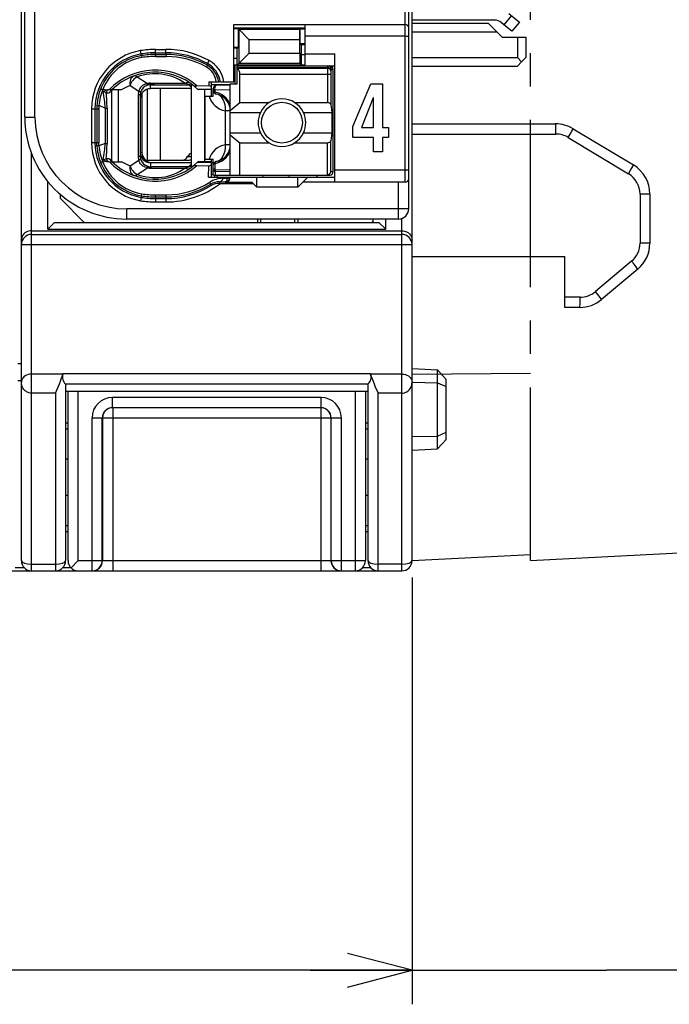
# Model space of a CAD drawing. Extents: x 0 to 238, y 0 to 170.
# Tile 3 of 28: x 48 to 68, y 2 to 30. Entities that reach past the tile are written whole.
import ezdxf

# ---------------------------------------------------------------- set-up
doc = ezdxf.new("R2010")
doc.units = 0
doc.header["$LTSCALE"] = 13.1087
doc.header["$MEASUREMENT"] = 0
doc.linetypes.add('CENTER', pattern=[0.6, 0.375, -0.075, 0.075, -0.075])
doc.layers.get('0').update_dxf_attribs({"linetype": 'CONTINUOUS'})
doc.layers.add('DEFAULT_1', color=7, linetype='CENTER')
doc.styles.add('TEXTSTYLE_2', font='txt', dxfattribs={"width": 0.7})
doc.dimstyles.new('DIMSTYLE_1', dxfattribs={"dimtxt": 3.2, "dimasz": 1.9, "dimexe": 1, "dimexo": 0.5, "dimgap": 0.8, "dimtad": 1, "dimdec": 3, "dimtxsty": 'TEXTSTYLE_2', "dimblk": 'OPEN', "dimblk1": 'OPEN', "dimblk2": 'OPEN', "dimcen": 0.09, "dimazin": 3, "dimtp": 0.001969, "dimtm": 0.001969, "dimtfac": 1, "dimtdec": 0, "dimtofl": 0, "dimtmove": 0, "dimatfit": 3, "dimtolj": 1})

# ---------------------------------------------------------------- blocks, each defined once
blk = doc.blocks.new('_OPEN')
at = {"color": 0, "linetype": 'BYBLOCK'}
for p, q in [((0, 0), (-1, 0.263)), ((-1, -0.263), (0, 0)), ((-1, 0), (0, 0))]:
    blk.add_line(p, q, dxfattribs=at)
blk = doc.blocks.new('*D3')
at = {"color": 2, "linetype": 'CONTINUOUS'}
for p, q in [((7.96, 14.065), (7.96, 3.313)), ((59.959, 14.065), (59.959, 3.313)), ((7.96, 3.313), (7.96, 1.513)), ((59.959, 3.313), (59.959, 1.513)), ((7.96, 2.513), (33.959, 2.513)), ((59.959, 2.513), (33.959, 2.513))]:
    blk.add_line(p, q, dxfattribs=at)
at = {"color": 2, "linetype": 'CONTINUOUS', "xscale": 1.9, "yscale": 1.9, "zscale": 1.9, "rotation": 180}
blk.add_blockref('_OPEN', (7.96, 2.513), dxfattribs=at)
at = {"color": 2, "linetype": 'CONTINUOUS', "xscale": 1.9, "yscale": 1.9, "zscale": 1.9}
blk.add_blockref('_OPEN', (59.959, 2.513), dxfattribs=at)
at = {"color": 2, "linetype": 'CONTINUOUS', "insert": (33.959, 6.513), "char_height": 3.2, "width": 4.48, "attachment_point": 2, "style": 'TEXTSTYLE_2'}
blk.add_mtext('52', dxfattribs=at)
blk = doc.blocks.new('*D5')
at = {"color": 2, "linetype": 'CONTINUOUS'}
for p, q in [((71.401, 14.482), (71.401, 3.313)), ((59.959, 14.065), (59.959, 3.313)), ((59.959, 3.313), (59.959, 1.513)), ((71.401, 3.313), (71.401, 1.513)), ((59.959, 2.513), (56.959, 2.513)), ((56.959, 2.513), (65.68, 2.513)), ((90.063, 2.513), (65.68, 2.513)), ((71.401, 2.513), (90.063, 2.513))]:
    blk.add_line(p, q, dxfattribs=at)
at = {"color": 2, "linetype": 'CONTINUOUS', "xscale": 1.9, "yscale": 1.9, "zscale": 1.9}
blk.add_blockref('_OPEN', (59.959, 2.513), dxfattribs=at)
at = {"color": 2, "linetype": 'CONTINUOUS', "xscale": 1.9, "yscale": 1.9, "zscale": 1.9, "rotation": 180}
blk.add_blockref('_OPEN', (71.401, 2.513), dxfattribs=at)
at = {"color": 2, "linetype": 'CONTINUOUS', "insert": (83.343, 6.513), "char_height": 3.2, "width": 13.44, "attachment_point": 2, "style": 'TEXTSTYLE_2'}
blk.add_mtext('(11.5)', dxfattribs=at)

msp = doc.modelspace()

# ---------------------------------------------------------------- linework, layer by layer
at = {"color": 7, "linetype": 'CONTINUOUS'}
for p, q in [((59.9588, 14.565), (59.9588, 134.9613)), ((48.4589, 14.565), (48.4589, 129.7535)), ((59.8589, 24.9146), (59.8589, 47.1143)), ((59.759, 25.7), (59.759, 46.4646)), ((48.5592, 27.6148), (48.5592, 44.4145)), ((48.8592, 27.6148), (48.8592, 33.1234)), ((62.3927, 30.4666), (59.9588, 30.4666)), ((62.8874, 30.6002), (62.6621, 30.3322)), ((62.8106, 30.6647), (63.1172, 30.4077)), ((54.7089, 28.6497), (54.7089, 30.3398)), ((54.7089, 30.3398), (59.759, 30.3398)), ((54.7089, 30.2399), (56.809, 30.2399)), ((54.8453, 30.2099), (55.1664, 29.8885)), ((54.8453, 29.6694), (54.8453, 30.2099)), ((54.8663, 29.1967), (54.8663, 30.1889)), ((56.6602, 30.1889), (54.8663, 30.1889)), ((56.6595, 29.8885), (56.6602, 30.1889)), ((56.6619, 30.191), (56.6602, 30.1889)), ((56.664, 30.193), (56.6619, 30.191)), ((56.664, 29.7848), (56.664, 30.193)), ((56.809, 29.1247), (56.809, 30.3398)), ((62.2087, 30.3646), (59.9588, 30.3646)), ((62.2087, 30.3646), (62.6087, 29.9647)), ((62.6621, 30.3322), (62.5856, 30.3967)), ((62.8922, 30.1393), (62.6621, 30.3322)), ((63.1172, 30.4077), (62.8922, 30.1393)), ((55.1664, 29.4972), (55.1664, 29.8885)), ((56.6595, 29.8885), (55.1664, 29.8885)), ((56.6595, 29.4972), (56.6595, 29.8885)), ((59.759, 29.9898), (56.809, 29.9898)), ((62.4589, 30.1145), (59.9588, 30.1145)), ((62.6087, 29.9647), (63.3088, 29.9647)), ((63.059, 29.9647), (63.059, 29.3649)), ((63.3088, 29.9647), (63.3088, 29.3649)), ((51.987, 29.4699), (51.9701, 29.5688)), ((52.409, 29.4565), (52.409, 29.6053)), ((52.409, 29.6053), (52.7091, 29.6053)), ((52.7091, 29.4568), (52.7091, 29.6053)), ((54.8157, 29.6398), (54.7089, 29.6398)), ((54.8088, 29.3397), (54.8102, 29.6398)), ((54.8157, 29.6398), (54.8453, 29.6694)), ((56.7077, 29.7411), (56.664, 29.7848)), ((56.7091, 29.441), (56.7077, 29.7411)), ((56.809, 29.7411), (56.7077, 29.7411)), ((51.9949, 29.4217), (51.987, 29.4699)), ((51.9949, 29.4214), (52.0039, 29.3638)), ((52.409, 29.5054), (52.7091, 29.5054)), ((52.409, 29.4565), (52.7091, 29.4568)), ((52.409, 29.4558), (52.41, 29.3979)), ((52.41, 29.3979), (52.7294, 29.3969)), ((53.9383, 29.1871), (53.9868, 29.2746)), ((54.8088, 29.3397), (54.7089, 29.3397)), ((54.8088, 28.5897), (54.8088, 29.3397)), ((54.8663, 29.1967), (55.1664, 29.4972)), ((55.1664, 29.4972), (56.6595, 29.4972)), ((56.6595, 29.4972), (56.6602, 29.1967)), ((56.7091, 29.1478), (56.7091, 29.441)), ((56.809, 29.441), (56.7091, 29.441)), ((56.809, 29.4748), (57.684, 29.4748)), ((57.684, 25.7), (57.684, 29.4748)), ((59.9588, 29.3649), (63.059, 29.3649)), ((63.1837, 29.2398), (63.059, 29.3649)), ((63.1837, 29.2398), (63.3088, 29.3649)), ((53.9162, 29.1475), (53.9383, 29.1871)), ((56.809, 29.1396), (54.7089, 29.1396)), ((54.7541, 28.5897), (54.7541, 29.1396)), ((54.8088, 29.1396), (54.8663, 29.1967)), ((54.8088, 29.1196), (57.539, 29.1196)), ((54.8088, 29.0755), (57.4729, 29.0755)), ((54.8191, 29.0534), (54.8088, 29.0617)), ((54.8191, 29.0534), (57.4694, 29.0534)), ((54.8663, 29.1967), (56.6602, 29.1967)), ((56.7091, 29.1478), (56.6602, 29.1967)), ((56.7091, 29.1478), (56.809, 29.1478)), ((56.809, 29.1247), (57.684, 29.1247)), ((57.4694, 29.0534), (57.4729, 29.0755)), ((57.569, 28.9666), (57.5724, 28.989)), ((57.5827, 29.0197), (57.6389, 29.0197)), ((57.6389, 26.0097), (57.6389, 29.0197)), ((59.9588, 29.1148), (63.059, 29.1148)), ((63.1837, 29.2398), (63.059, 29.1148)), ((51.8688, 28.7944), (52.1744, 28.6035)), ((54.8891, 28.0385), (54.8891, 28.8798)), ((54.8891, 28.8798), (57.5648, 28.8798)), ((57.4653, 28.8798), (57.4653, 28.0385)), ((57.5648, 28.8798), (57.5648, 27.9858)), ((50.9631, 28.4099), (50.8574, 28.4302)), ((51.0399, 28.4223), (51.411, 28.4223)), ((51.1205, 26.3119), (51.1205, 28.4099)), ((51.3152, 26.2998), (51.3152, 28.4223)), ((51.6566, 28.5401), (51.914, 28.3789)), ((51.925, 28.4178), (51.914, 28.3789)), ((51.9425, 28.4547), (51.925, 28.4178)), ((51.966, 28.4885), (51.9425, 28.4547)), ((51.9942, 28.5177), (51.966, 28.4885)), ((52.0273, 28.5429), (51.9942, 28.5177)), ((52.0638, 28.5628), (52.0273, 28.5429)), ((52.1031, 28.5777), (52.0638, 28.5628)), ((52.1437, 28.5873), (52.1031, 28.5777)), ((52.1437, 28.5873), (52.2498, 28.5829)), ((52.1627, 28.4337), (52.1627, 26.3498)), ((52.2498, 28.5829), (52.2591, 28.5863)), ((52.2498, 28.5829), (52.2498, 28.567)), ((52.2643, 28.5808), (52.2498, 28.5829)), ((52.2591, 28.567), (52.2498, 28.567)), ((52.2591, 28.5863), (52.2591, 28.6104)), ((52.2591, 28.6104), (53.2709, 28.6104)), ((52.2591, 28.4499), (52.2591, 28.567)), ((52.2591, 28.567), (52.429, 28.566)), ((53.4591, 28.4499), (52.2591, 28.4499)), ((52.2643, 28.5808), (52.2595, 28.5677)), ((52.429, 28.566), (53.3843, 28.566)), ((52.544, 28.4499), (52.544, 26.3498)), ((53.4591, 28.4971), (53.3843, 28.566)), ((53.4591, 28.5642), (53.4591, 26.1582)), ((53.5576, 28.5133), (53.6427, 28.4381)), ((53.6258, 28.5325), (53.9741, 28.5401)), ((53.6427, 28.4381), (54.0592, 28.4471)), ((53.6427, 28.4381), (53.6589, 28.4223)), ((53.6595, 28.422), (53.6634, 28.4182)), ((53.859, 28.4223), (53.6634, 28.4182)), ((53.859, 26.2998), (53.859, 28.4223)), ((54.0592, 28.4223), (53.859, 28.4223)), ((53.9727, 28.6497), (53.9741, 28.5401)), ((53.9727, 28.6497), (54.271, 28.6497)), ((53.9741, 28.5405), (54.0592, 28.5156)), ((54.0581, 28.5746), (54.609, 28.5746)), ((54.0592, 28.2245), (54.0592, 28.6497)), ((54.1091, 28.2245), (54.1091, 28.4499)), ((54.1539, 28.4054), (54.1529, 28.3482)), ((54.609, 28.4116), (54.1539, 28.4054)), ((54.1635, 28.5746), (54.1635, 28.5388)), ((54.609, 28.5498), (54.209, 28.5498)), ((54.2717, 28.6497), (54.2724, 28.6497)), ((54.3189, 28.6497), (54.2728, 28.6497)), ((54.3193, 28.6497), (54.7089, 28.6497)), ((54.609, 25.9098), (54.609, 28.5897)), ((54.609, 28.5897), (54.8088, 28.5897)), ((58.2163, 27.3351), (58.7403, 28.5949)), ((58.7403, 28.5949), (59.0896, 28.5949)), ((59.0896, 28.5949), (59.0896, 27.3092)), ((50.9593, 28.3224), (51.0375, 28.3224)), ((51.9005, 28.2638), (51.9005, 26.4579)), ((51.9591, 28.2638), (51.9005, 28.2638)), ((51.9591, 28.2638), (51.9591, 26.4579)), ((52.009, 28.3152), (52.009, 26.5747)), ((53.869, 26.3746), (53.869, 28.2245)), ((53.869, 28.2245), (54.1091, 28.2245)), ((58.8166, 28.177), (58.4692, 27.3092)), ((58.8206, 28.177), (58.8166, 28.177)), ((58.8206, 27.3092), (58.8206, 28.177)), ((50.526, 27.8597), (50.526, 26.8624)), ((50.526, 27.8597), (50.7385, 27.8597)), ((50.6259, 27.8597), (50.6259, 26.8624)), ((50.6837, 27.9662), (50.6799, 27.8597)), ((50.6799, 27.8597), (50.6799, 26.8624)), ((50.742, 27.9527), (50.7385, 27.8597)), ((50.7385, 27.8597), (50.7385, 26.8624)), ((50.9245, 27.8807), (50.742, 27.9527)), ((50.9245, 27.8807), (50.9245, 26.841)), ((50.9245, 27.8807), (50.98, 27.8807)), ((50.98, 27.8807), (50.98, 26.841)), ((54.609, 27.8077), (54.8891, 28.0385)), ((54.8891, 28.0385), (55.751, 28.0385)), ((56.5069, 28.0385), (57.4653, 28.0385)), ((57.5648, 27.9858), (57.6007, 27.7498)), ((48.5592, 27.6148), (48.8592, 27.6148)), ((54.4626, 26.7997), (54.4626, 27.7998)), ((54.609, 27.7998), (54.4626, 27.7998)), ((54.609, 27.7498), (55.4971, 27.7498)), ((56.7608, 27.7498), (57.6007, 27.7498)), ((57.6007, 27.7498), (57.6007, 27.1497)), ((58.2163, 27.0116), (58.2163, 27.3351)), ((58.4692, 27.3092), (58.8206, 27.3092)), ((59.0896, 27.3092), (59.2682, 27.3092)), ((59.2682, 27.3092), (59.2682, 27.0116)), ((59.9588, 27.415), (64.1817, 27.415)), ((64.6964, 27.2723), (66.4734, 26.2061)), ((54.609, 27.1497), (55.4971, 27.1497)), ((54.609, 27.0918), (54.8891, 26.861)), ((56.7608, 27.1497), (57.6007, 27.1497)), ((57.6007, 27.1497), (57.5648, 26.9137)), ((58.8206, 27.0116), (58.2163, 27.0116)), ((58.8206, 26.5961), (58.8206, 27.0116)), ((59.0896, 27.0116), (59.0896, 26.5961)), ((59.2682, 27.0116), (59.0896, 27.0116)), ((59.9588, 27.1146), (64.1924, 27.1146)), ((64.5524, 27.015), (66.3294, 25.9488)), ((50.526, 26.8624), (50.7385, 26.8624)), ((50.6837, 26.756), (50.6799, 26.8624)), ((50.742, 26.7694), (50.7385, 26.8624)), ((50.9245, 26.841), (50.742, 26.7694)), ((50.9245, 26.841), (50.98, 26.841)), ((54.609, 26.7997), (54.4626, 26.7997)), ((54.8891, 25.9098), (54.8891, 26.861)), ((54.8891, 26.861), (55.751, 26.861)), ((56.5069, 26.861), (57.4653, 26.861)), ((57.4653, 25.9098), (57.4653, 26.861)), ((57.5648, 26.0097), (57.5648, 26.9137)), ((48.759, 14.265), (48.759, 26.5379)), ((50.9593, 26.3997), (51.0375, 26.3997)), ((51.9591, 26.4579), (51.9005, 26.4579)), ((52.009, 26.5747), (51.9591, 26.5747)), ((53.353, 26.4497), (53.4591, 26.4497)), ((53.869, 26.3746), (54.1091, 26.3746)), ((54.0592, 25.8495), (54.0592, 26.3746)), ((54.1091, 25.9098), (54.1091, 26.3746)), ((59.0896, 26.5961), (58.8206, 26.5961)), ((50.9631, 26.3119), (50.8574, 26.2919)), ((51.0399, 26.2998), (51.411, 26.2998)), ((51.6566, 26.1824), (51.914, 26.3429)), ((51.8688, 25.9278), (52.1744, 26.1186)), ((51.925, 26.3043), (51.914, 26.3429)), ((51.9425, 26.2674), (51.925, 26.3043)), ((51.966, 26.2337), (51.9425, 26.2674)), ((51.9942, 26.2044), (51.966, 26.2337)), ((52.0273, 26.1792), (51.9942, 26.2044)), ((52.0638, 26.1593), (52.0273, 26.1792)), ((52.1031, 26.1445), (52.0638, 26.1593)), ((52.1437, 26.1348), (52.1031, 26.1445)), ((52.1107, 26.3498), (53.4046, 26.3498)), ((52.1437, 26.1348), (52.2498, 26.1393)), ((52.2498, 26.1393), (52.2498, 26.1548)), ((52.2591, 26.1548), (52.2498, 26.1548)), ((52.2643, 26.141), (52.2498, 26.1393)), ((52.2498, 26.1393), (52.2591, 26.1359)), ((52.2591, 26.2723), (52.2591, 26.1548)), ((53.4591, 26.2723), (52.2591, 26.2723)), ((52.2591, 26.1548), (52.429, 26.1562)), ((52.2591, 26.1359), (52.2591, 26.1117)), ((52.2591, 26.1117), (53.2709, 26.1117)), ((52.2643, 26.141), (52.2595, 26.1541)), ((52.3091, 26.2747), (53.4591, 26.2747)), ((52.429, 26.1562), (53.3843, 26.1562)), ((53.4591, 26.2251), (53.3843, 26.1562)), ((53.5576, 26.2085), (53.6427, 26.2843)), ((53.6258, 26.1896), (53.9741, 26.1816)), ((53.6427, 26.2843), (53.6589, 26.2998)), ((53.6427, 26.2843), (54.0592, 26.275)), ((53.6592, 26.3002), (53.663, 26.3036)), ((53.859, 26.2998), (53.6634, 26.3043)), ((54.0592, 26.2998), (53.859, 26.2998)), ((53.971, 25.8495), (53.9741, 26.1816)), ((53.9741, 26.1816), (54.0592, 26.2064)), ((54.0592, 26.2747), (54.1091, 26.2747)), ((54.1102, 26.0638), (54.1136, 26.0718)), ((54.1136, 26.0718), (54.1191, 26.0793)), ((54.1191, 26.0793), (54.1267, 26.0862)), ((54.1267, 26.0862), (54.1398, 26.0948)), ((54.1398, 26.0948), (54.1553, 26.1014)), ((54.1529, 26.2512), (54.1553, 26.1014)), ((53.971, 25.8495), (54.6025, 25.8495)), ((54.0592, 25.9247), (54.1091, 25.9247)), ((54.1091, 26.0556), (54.1102, 26.0638)), ((54.1095, 25.9098), (57.539, 25.9098)), ((54.135, 26.0191), (54.1708, 26.0073)), ((54.1539, 25.8495), (54.1539, 25.9098)), ((54.609, 26.0611), (54.1646, 26.0563)), ((54.609, 26.0115), (54.1708, 26.0073)), ((54.1722, 25.9098), (54.1708, 26.0073)), ((54.209, 25.9098), (54.209, 25.8495)), ((54.3947, 25.8144), (54.5101, 25.8158)), ((54.5105, 25.7931), (54.5087, 25.772)), ((54.5101, 25.8158), (54.5105, 25.8495)), ((54.5101, 25.8158), (54.5105, 25.7931)), ((54.5101, 25.8158), (54.5504, 25.8158)), ((54.5504, 25.8158), (54.567, 25.8185)), ((54.567, 25.8185), (54.5807, 25.8227)), ((54.5807, 25.8227), (54.5914, 25.8286)), ((54.5914, 25.8286), (54.5983, 25.8358)), ((54.5983, 25.8358), (54.6025, 25.8495)), ((54.6028, 25.8495), (57.684, 25.8495)), ((55.3941, 25.5498), (55.3941, 25.8495)), ((56.594, 25.5498), (56.594, 25.8495)), ((56.8941, 25.8495), (56.7439, 25.7)), ((57.159, 25.9098), (57.159, 25.8495)), ((57.5648, 26.0097), (57.6389, 26.0097)), ((59.759, 26.0497), (57.684, 26.0497)), ((49.2341, 24.3148), (49.2341, 25.719)), ((54.0195, 25.6349), (54.0433, 25.5967)), ((54.2893, 25.7083), (54.2893, 25.6649)), ((54.2893, 25.7083), (54.4591, 25.7063)), ((54.2893, 25.6649), (55.2787, 25.6649)), ((54.4677, 25.7073), (54.4591, 25.7063)), ((54.4591, 25.7063), (54.4591, 25.7)), ((54.4591, 25.7), (55.2439, 25.7)), ((54.4836, 25.7145), (54.4681, 25.7076)), ((54.4953, 25.7279), (54.4836, 25.7145)), ((54.5036, 25.7476), (54.4953, 25.7279)), ((54.5087, 25.772), (54.5036, 25.7476)), ((55.2787, 25.6649), (55.2439, 25.7)), ((55.2787, 25.6649), (55.3941, 25.5498)), ((56.594, 25.5498), (55.3941, 25.5498)), ((56.594, 25.5498), (56.7439, 25.7)), ((59.759, 25.7), (56.7439, 25.7)), ((59.5588, 24.6148), (59.5588, 25.7)), ((49.6092, 25.215), (49.6092, 25.3349)), ((50.3089, 24.5149), (49.6092, 25.215)), ((51.987, 25.2522), (51.9701, 25.1537)), ((51.9949, 25.3004), (51.987, 25.2522)), ((51.9949, 25.3008), (52.0039, 25.3583)), ((52.409, 25.266), (52.41, 25.3238)), ((52.409, 25.2653), (52.409, 25.1165)), ((52.409, 25.2653), (52.7091, 25.2653)), ((52.409, 25.2167), (52.7091, 25.2167)), ((52.41, 25.3238), (52.7294, 25.3252)), ((52.7091, 25.2653), (52.7091, 25.1165)), ((66.9587, 25.3486), (66.6694, 25.3486)), ((66.6694, 25.3486), (66.6694, 23.9076)), ((66.9587, 25.3486), (66.9587, 23.9076)), ((51.5591, 24.6148), (51.5591, 24.9146)), ((59.8589, 24.9146), (51.5591, 24.9146)), ((52.409, 25.1165), (52.7091, 25.1165)), ((59.6587, 14.265), (59.6587, 24.6321)), ((49.4342, 24.5149), (49.2341, 24.3148)), ((49.4342, 24.5149), (58.9839, 24.5149)), ((59.5588, 24.6148), (51.5591, 24.6148)), ((55.4089, 24.6148), (55.4089, 24.5149)), ((55.4165, 24.5149), (55.4165, 24.6148)), ((55.5088, 24.5149), (55.5088, 24.6148)), ((56.5089, 24.5149), (56.5089, 24.6148)), ((56.6013, 24.6148), (56.6013, 24.5149)), ((56.6089, 24.5149), (56.6089, 24.6148)), ((58.8088, 24.6148), (58.8088, 24.5149)), ((58.9839, 24.5149), (59.184, 24.3148)), ((59.184, 24.3148), (59.184, 24.6148)), ((48.4696, 24.0685), (48.4617, 24.0326)), ((48.4841, 24.1057), (48.4696, 24.0685)), ((48.5047, 24.1419), (48.4841, 24.1057)), ((48.5316, 24.1753), (48.5047, 24.1419)), ((48.565, 24.2056), (48.5316, 24.1753)), ((48.6043, 24.2318), (48.565, 24.2056)), ((48.6394, 24.2483), (48.6043, 24.2318)), ((48.6774, 24.2607), (48.6394, 24.2483)), ((48.7176, 24.2683), (48.6774, 24.2607)), ((48.759, 24.271), (48.7176, 24.2683)), ((48.759, 24.271), (59.6587, 24.271)), ((48.759, 24.1639), (59.6587, 24.1639)), ((49.2341, 24.3148), (59.184, 24.3148)), ((59.6587, 24.271), (59.7004, 24.2683)), ((59.7004, 24.2683), (59.7407, 24.2607)), ((59.7407, 24.2607), (59.7786, 24.2483)), ((59.7786, 24.2483), (59.8137, 24.2318)), ((59.8137, 24.2318), (59.853, 24.2056)), ((59.853, 24.2056), (59.8864, 24.1753)), ((59.8864, 24.1753), (59.9133, 24.1419)), ((59.9133, 24.1419), (59.934, 24.1057)), ((59.934, 24.1057), (59.9485, 24.0685)), ((59.9485, 24.0685), (59.9564, 24.0326)), ((48.4617, 24.0326), (48.4589, 23.9961)), ((48.4589, 23.8649), (59.9588, 23.8649)), ((59.9564, 24.0326), (59.9588, 23.9961)), ((66.9587, 23.9076), (66.6694, 23.9076)), ((59.9588, 23.5149), (64.4587, 23.5149)), ((64.4587, 22.0152), (64.4587, 23.5149)), ((66.4192, 23.3712), (65.3551, 22.4786)), ((66.6015, 23.1417), (65.5377, 22.2488)), ((64.9051, 22.315), (64.4587, 22.315)), ((64.8948, 22.0149), (64.4587, 22.0149)), ((48.359, 20.3651), (48.4589, 20.3651)), ((48.5674, 20.0009), (48.534, 19.9754)), ((48.6091, 20.024), (48.5674, 20.0009)), ((48.6556, 20.0412), (48.6091, 20.024)), ((48.7063, 20.0522), (48.6556, 20.0412)), ((48.759, 20.0557), (48.7063, 20.0522)), ((49.6823, 20.0557), (48.759, 20.0557)), ((49.6823, 20.0564), (49.6833, 20.0598)), ((58.7344, 20.0598), (49.6833, 20.0598)), ((58.7355, 20.0564), (58.7344, 20.0598)), ((59.6587, 20.0557), (58.7358, 20.0557)), ((59.6587, 20.0557), (59.7118, 20.0522)), ((59.7118, 20.0522), (59.7621, 20.0412)), ((59.7621, 20.0412), (59.8089, 20.024)), ((59.8089, 20.024), (59.8506, 20.0009)), ((59.8506, 20.0009), (59.8837, 19.9754)), ((59.9588, 20.2149), (60.7091, 20.1756)), ((60.7091, 20.1756), (60.9589, 19.8983)), ((60.7091, 17.8543), (60.7091, 20.1756)), ((48.359, 19.8649), (48.4589, 19.8649)), ((48.4617, 19.8487), (48.4589, 19.818)), ((48.462, 19.7725), (48.4589, 19.818)), ((48.4703, 19.8828), (48.4617, 19.8487)), ((48.4706, 19.7281), (48.462, 19.7725)), ((48.4855, 19.9155), (48.4703, 19.8828)), ((48.4851, 19.6847), (48.4706, 19.7281)), ((48.5068, 19.9468), (48.4855, 19.9155)), ((48.534, 19.9754), (48.5068, 19.9468)), ((49.7587, 19.7594), (49.758, 19.7598)), ((58.66, 19.7598), (49.758, 19.7598)), ((49.7591, 19.7594), (49.7591, 14.565)), ((58.659, 19.7594), (58.659, 14.565)), ((58.6593, 19.7594), (58.66, 19.7598)), ((59.8837, 19.9754), (59.9112, 19.9468)), ((59.9112, 19.9468), (59.9326, 19.9155)), ((59.9326, 19.9155), (59.9474, 19.8828)), ((59.9329, 19.6847), (59.9474, 19.7281)), ((59.9474, 19.8828), (59.9564, 19.8487)), ((59.9474, 19.7281), (59.956, 19.7725)), ((59.956, 19.7725), (59.9588, 19.818)), ((59.9564, 19.8487), (59.9588, 19.818)), ((59.9588, 19.8149), (60.7091, 19.7987)), ((60.7091, 19.7987), (60.9589, 19.6836)), ((60.9589, 18.1313), (60.9589, 19.8983)), ((48.5065, 19.6416), (48.4851, 19.6847)), ((48.534, 19.6017), (48.5065, 19.6416)), ((48.5509, 19.5831), (48.534, 19.6017)), ((48.5695, 19.5651), (48.5509, 19.5831)), ((48.5881, 19.5496), (48.5695, 19.5651)), ((48.6081, 19.5359), (48.5881, 19.5496)), ((48.6425, 19.5169), (48.6081, 19.5359)), ((48.6798, 19.5031), (48.6425, 19.5169)), ((48.719, 19.4945), (48.6798, 19.5031)), ((48.759, 19.4914), (48.719, 19.4945)), ((49.459, 19.4914), (48.759, 19.4914)), ((49.459, 19.4914), (49.459, 14.265)), ((58.659, 19.5379), (49.7591, 19.5379)), ((49.8342, 14.565), (49.8342, 19.5383)), ((50.1339, 14.565), (50.1339, 19.5383)), ((58.2838, 19.5383), (58.2838, 14.265)), ((58.5839, 19.5383), (58.5839, 14.565)), ((59.6587, 19.4914), (58.959, 19.4914)), ((58.959, 14.265), (58.959, 19.4914)), ((59.6587, 19.4914), (59.699, 19.4945)), ((59.699, 19.4945), (59.738, 19.5031)), ((59.738, 19.5031), (59.7751, 19.5169)), ((59.7751, 19.5169), (59.8096, 19.5359)), ((59.8096, 19.5359), (59.8299, 19.5496)), ((59.8299, 19.5496), (59.8486, 19.5651)), ((59.8486, 19.5651), (59.8672, 19.5831)), ((59.8672, 19.5831), (59.8837, 19.6017)), ((59.8837, 19.6017), (59.9116, 19.6416)), ((59.9116, 19.6416), (59.9329, 19.6847)), ((51.1392, 19.0649), (51.1392, 19.365)), ((57.2786, 19.365), (51.1392, 19.365)), ((57.2786, 19.0649), (57.2786, 19.365)), ((57.2786, 19.0649), (51.1392, 19.0649)), ((51.1464, 19.0649), (51.1464, 14.265)), ((57.2717, 19.0649), (57.2717, 14.265)), ((49.7591, 18.615), (49.8342, 18.615)), ((50.5394, 14.265), (50.5394, 18.7648)), ((50.5394, 18.7648), (57.8787, 18.7648)), ((50.8391, 14.565), (50.8391, 18.7648)), ((50.8463, 18.7648), (50.8463, 14.565)), ((57.5717, 18.7648), (57.5717, 14.565)), ((57.5786, 14.565), (57.5786, 18.7648)), ((57.8787, 14.265), (57.8787, 18.7648)), ((58.5839, 18.615), (58.659, 18.615)), ((49.7591, 18.4445), (49.8342, 18.4445)), ((58.5839, 18.4445), (58.659, 18.4445)), ((60.7091, 18.2312), (60.9589, 18.3463)), ((59.9588, 18.215), (60.7091, 18.2312)), ((60.7091, 17.8543), (60.9589, 18.1313)), ((59.9588, 17.815), (60.7091, 17.8543)), ((49.8342, 17.5518), (49.7591, 17.5518)), ((58.659, 17.5518), (58.5839, 17.5518)), ((49.8342, 16.4777), (49.7591, 16.4777)), ((58.659, 16.4777), (58.5839, 16.4777)), ((49.8342, 15.5854), (49.7591, 15.5854)), ((49.8342, 15.4152), (49.7591, 15.4152)), ((58.659, 15.5854), (58.5839, 15.5854)), ((58.659, 15.4152), (58.5839, 15.4152)), ((50.1339, 14.565), (49.922, 14.3528)), ((50.1339, 14.565), (58.5839, 14.565)), ((8.2599, 14.265), (59.6587, 14.265)), ((48.5471, 14.3528), (48.2712, 14.3528)), ((48.759, 14.4623), (49.459, 14.4623)), ((49.922, 14.3528), (49.6712, 14.3528)), ((58.7468, 14.3528), (58.496, 14.3528)), ((59.6587, 14.4623), (58.959, 14.4623))]:
    msp.add_line(p, q, dxfattribs=at)
for centre, radius, start, end in [((62.3927, 30.1656), 0.301, 50.14916, 90.00246), ((54.727, 28.2131), 2.0007, 86.60872, 90.51746), ((59.7589, 30.2398), 0.1, 0.04068, 89.95932), ((52.2596, 27.8595), 1.7336, 99.61228, 179.99309), ((52.4105, 26.9306), 2.6747, 90.03254, 99.47797), ((52.7094, 26.9731), 2.6323, 60.96912, 90.00754), ((56.7881, 31.3441), 1.5646, 265.44736, 270.76311), ((52.2589, 27.8596), 1.6331, 99.5861, 179.99647), ((52.2568, 27.8691), 1.5745, 99.57389, 159.97844), ((52.2536, 27.8863), 1.4985, 99.59408, 158.71618), ((52.4075, 26.9961), 2.5094, 89.96619, 99.64756), ((52.4096, 26.9674), 2.4891, 90.01344, 99.58978), ((52.4097, 26.967), 2.4309, 89.99229, 99.60995), ((52.7088, 26.9719), 2.5335, 60.96939, 89.99446), ((52.7151, 26.9702), 2.4866, 61.11537, 90.13787), ((52.7151, 26.971), 2.426, 60.61241, 89.66171), ((53.5697, 28.5225), 0.86, 8.50073, 60.98471), ((52.3961, 27.1219), 1.8714, 48.91997, 135.98196), ((53.6328, 28.5969), 0.5584, 5.4173, 60.80283), ((53.5734, 28.5273), 0.7086, 9.94322, 61.06759), ((53.5697, 28.5225), 0.76, 9.63295, 60.98718), ((60.3736, 28.8975), 2.9084, 176.9263, 180.34843), ((57.4828, 29.0196), 0.1, 0.04068, 89.95932), ((57.5389, 29.0196), 0.1, 0.05364, 89.94636), ((58.3025, 28.8883), 0.7377, 173.90092, 180.65531), ((52.3957, 27.1228), 1.812, 50.11761, 134.1786), ((52.3959, 27.3761), 1.513, 54.66445, 110.38558), ((52.2994, 27.8546), 1.6195, 160.01307, 176.05111), ((52.4165, 27.8011), 1.6814, 158.01413, 174.82488), ((51.0787, 28.0396), 0.3879, 107.33202, 123.68445), ((52.4284, 27.0846), 1.8618, 134.10246, 138.33175), ((52.2006, 27.0912), 1.5477, 110.57673, 120.67532), ((52.2596, 28.1493), 0.3005, 90.08665, 180.10836), ((52.2721, 28.254), 0.315, 107.4021, 165.5209), ((52.3105, 29.0554), 0.4719, 253.23646, 263.74945), ((52.2571, 28.3075), 0.2596, 91.61166, 107.86591), ((52.4774, 29.6906), 1.1257, 258.81988, 267.53399), ((54.2091, 28.4498), 0.1, 90.04068, 179.95932), ((47.9855, 27.7511), 2.9423, 2.52596, 11.99154), ((46.26, 27.8811), 4.72, 359.99519, 5.36437), ((52.3956, 28.2643), 0.4951, 166.61796, 180.0515), ((52.2474, 28.2642), 0.2884, 166.25741, 180.07787), ((54.5623, 28.3912), 0.5998, 196.135, 260.42877), ((54.0687, 27.78), 0.5741, 19.75853, 81.57295), ((54.1091, 27.7998), 0.4999, 359.99852, 80.4308), ((56.1289, 27.4505), 0.6991, 25.34979, 154.65021), ((51.559, 27.6147), 2.9999, 179.99848, 270.00152), ((51.5593, 27.6146), 2.7001, 179.99699, 269.99552), ((56.1281, 27.4498), 0.6987, 154.56855, 205.43145), ((56.1297, 27.4498), 0.6987, 334.56855, 25.43145), ((64.1809, 26.4121), 1.0028, 59.06818, 89.95289), ((56.1289, 27.4491), 0.6992, 205.35476, 334.64524), ((64.1922, 26.4134), 0.7012, 59.09032, 89.98369), ((52.2586, 26.8622), 1.7327, 179.99286, 260.41343), ((52.2587, 26.8623), 1.6328, 179.99534, 260.42209), ((52.2942, 26.8664), 1.6142, 183.92258, 200.01324), ((52.412, 26.9204), 1.6768, 185.16741, 202.0129), ((47.985, 26.9708), 2.9428, 348.00925, 357.47325), ((46.2618, 26.8409), 4.7182, 354.63456, 0.0016), ((54.5619, 26.2089), 0.5991, 99.54064, 163.94285), ((54.109, 26.7997), 0.5, 279.57454, 359.99613), ((52.4001, 26.458), 0.4996, 180.00905, 193.32149), ((52.2598, 26.573), 0.3007, 179.9303, 269.87468), ((52.2518, 26.4581), 0.2927, 180.02573, 193.63899), ((52.3091, 26.5748), 0.3001, 180.00633, 269.99367), ((54.0684, 26.8199), 0.5746, 278.45653, 340.20669), ((54.1071, 26.8016), 0.5025, 319.79198, 339.80513), ((52.2567, 26.8529), 1.5744, 200.02019, 260.42748), ((52.2532, 26.8353), 1.4979, 201.2698, 260.41781), ((51.0438, 26.575), 0.2752, 252.95188, 269.19207), ((52.396, 27.5997), 1.871, 224.00689, 311.09118), ((52.3959, 27.6002), 1.8127, 225.83505, 309.85209), ((52.1852, 27.6032), 1.5159, 239.28852, 249.5933), ((52.3961, 27.3438), 1.511, 249.57438, 305.3756), ((52.4774, 25.0316), 1.1257, 92.46601, 101.18012), ((52.7161, 27.6932), 1.676, 289.33145, 293.49449), ((65.9586, 25.3486), 1.0001, 0.00023, 59.02391), ((54.4096, 25.0646), 0.75, 91.13403, 122.57411), ((54.4593, 25.8497), 0.1435, 269.93202, 359.92602), ((56.3791, 25.8598), 0.05, 90.05364, 179.94636), ((57.5389, 26.0098), 0.1, 270.05364, 359.94636), ((59.7589, 25.8), 0.1, 270.05364, 359.94636), ((65.9696, 25.3486), 0.6998, 0.00694, 59.05974), ((52.7089, 27.7487), 2.6323, 270.00303, 307.66062), ((52.7161, 27.7482), 2.483, 269.83792, 301.66545), ((52.7093, 27.7486), 2.5318, 269.9953, 301.79663), ((52.7144, 27.7541), 2.4289, 270.35421, 302.11925), ((54.2786, 25.2152), 0.4933, 88.75388, 121.679), ((52.4075, 27.7261), 2.5094, 260.35244, 270.03381), ((52.4086, 27.7176), 2.4524, 260.2895, 270.01034), ((52.4119, 27.7588), 2.435, 260.35332, 269.95549), ((52.4088, 27.7203), 2.6038, 260.30112, 270.00545), ((59.5589, 24.9149), 0.3, 269.99198, 359.94062), ((65.9692, 23.9076), 0.7002, 310.00054, 0.00075), ((65.959, 23.9077), 0.9997, 309.98956, 359.99341), ((64.9056, 23.014), 0.6991, 269.96262, 310.01297), ((64.8942, 23.0167), 1.0018, 270.03216, 309.95879), ((45.1253, 21.539), 4.7926, 334.71291, 341.97175), ((49.9358, 19.9619), 0.2697, 159.6542, 228.66858), ((58.4816, 19.9621), 0.2703, 311.42033, 20.25792), ((63.287, 21.5364), 4.7863, 198.02068, 205.28893), ((51.1395, 18.7649), 0.6001, 90.02853, 180.00516), ((57.2785, 18.7648), 0.6002, 0.00196, 89.99777), ((51.1392, 18.7648), 0.3001, 90.00665, 179.99335), ((51.1464, 18.7648), 0.3001, 90.00633, 179.99367), ((57.2716, 18.7648), 0.3001, 0.00633, 89.99367), ((57.2785, 18.7648), 0.3001, 0.00622, 89.99325), ((48.759, 14.565), 0.3001, 180.0069, 269.99935), ((49.459, 14.565), 0.3001, 270.00097, 359.99279), ((50.1342, 14.5649), 0.3, 179.98864, 269.95069), ((50.5393, 14.5647), 0.2998, 270.01046, 0.0502), ((50.5463, 14.565), 0.3001, 270.00098, 359.99279), ((57.8717, 14.5649), 0.3, 179.98864, 269.95069), ((57.8787, 14.565), 0.3, 180.003, 270.00373), ((58.2838, 14.565), 0.3001, 270.00058, 359.99268), ((58.959, 14.565), 0.3, 180.003, 270.00373), ((59.6587, 14.565), 0.3001, 270.00058, 359.99268)]:
    msp.add_arc(centre, radius, start, end, dxfattribs=at)
for points in [[(56.809, 30.1982), (56.7604, 30.1986), (56.7122, 30.1972), (56.664, 30.193)], [(54.7089, 29.666), (54.7544, 29.6653), (54.7998, 29.6666), (54.8453, 29.6694)], [(52.7294, 29.3969), (52.7242, 29.4344), (52.7167, 29.4558), (52.7091, 29.4568)], [(54.888, 28.8801), (54.8915, 28.9453), (54.8663, 29.0086), (54.8198, 29.0541)], [(57.569, 28.9666), (57.5669, 29.0131), (57.5228, 29.0514), (57.4694, 29.0534)], [(57.5724, 28.989), (57.5703, 29.0355), (57.5262, 29.0734), (57.4729, 29.0755)], [(57.4818, 29.1196), (57.476, 29.1058), (57.4732, 29.0906), (57.4735, 29.0755)], [(57.5817, 29.0197), (57.5759, 29.0107), (57.5728, 28.9997), (57.5731, 28.989)], [(51.7644, 28.8213), (51.6766, 28.7882), (51.6321, 28.6724), (51.6566, 28.5401)], [(51.8688, 28.7944), (51.7758, 28.7523), (51.6918, 28.6517), (51.6566, 28.5401)], [(51.8688, 28.7944), (51.8313, 28.8226), (51.7944, 28.8323), (51.7644, 28.8213)], [(50.8574, 28.4302), (50.8136, 28.4333), (50.7847, 28.4251), (50.7774, 28.4082)], [(51.0579, 28.4223), (51.0034, 28.4223), (50.9593, 28.3775), (50.9593, 28.3224)], [(51.0399, 28.4223), (51.0138, 28.422), (50.9879, 28.4178), (50.9631, 28.4099)], [(52.1744, 28.6035), (52.1641, 28.5987), (52.1541, 28.5935), (52.1437, 28.5873)], [(52.1444, 28.5876), (52.151, 28.5725), (52.1627, 28.5608), (52.1775, 28.5539)], [(52.2591, 28.6104), (52.2305, 28.6104), (52.2023, 28.608), (52.1744, 28.6035)], [(52.2643, 28.5808), (52.3187, 28.5732), (52.3739, 28.568), (52.429, 28.566)], [(53.4446, 28.6008), (53.3991, 28.6328), (53.3364, 28.6366), (53.2709, 28.6104)], [(53.3843, 28.566), (53.3471, 28.5821), (53.3092, 28.5966), (53.2709, 28.6104)], [(53.4591, 28.5573), (53.4346, 28.5632), (53.4094, 28.5663), (53.3843, 28.566)], [(53.5369, 28.5305), (53.5145, 28.5487), (53.4876, 28.5601), (53.4591, 28.5639)], [(54.1091, 28.4499), (54.1091, 28.4319), (54.126, 28.4154), (54.1539, 28.4054)], [(54.1091, 28.3913), (54.1091, 28.3741), (54.1253, 28.3579), (54.1529, 28.3482)], [(54.1091, 28.3913), (54.1091, 28.3679), (54.1174, 28.3448), (54.1325, 28.3269)], [(50.96, 28.3231), (50.9311, 28.3427), (50.898, 28.3562), (50.8636, 28.3617)], [(51.9673, 28.3327), (51.9691, 28.3451), (51.9498, 28.3617), (51.914, 28.3789)], [(54.1325, 28.3269), (54.1401, 28.3179), (54.1494, 28.3103), (54.1594, 28.3045)], [(54.1529, 28.3482), (54.158, 28.3169), (54.1729, 28.2962), (54.1922, 28.2928)], [(54.1594, 28.3045), (54.1698, 28.2986), (54.1808, 28.2948), (54.1922, 28.2928)], [(54.4626, 27.7998), (54.4839, 28.0513), (54.3678, 28.2631), (54.1922, 28.2928)], [(50.6837, 27.9651), (50.7023, 27.9579), (50.722, 27.9541), (50.742, 27.9534)], [(57.5648, 27.9858), (57.5603, 28.0158), (57.517, 28.0385), (57.4653, 28.0385)], [(64.1924, 27.1146), (64.1924, 27.2806), (64.1876, 27.415), (64.1817, 27.415)], [(64.5524, 27.015), (64.6364, 27.1552), (64.7005, 27.2696), (64.6964, 27.2723)], [(50.742, 26.7687), (50.722, 26.768), (50.7023, 26.7639), (50.6837, 26.757)], [(54.1922, 26.3067), (54.3678, 26.3367), (54.4839, 26.5482), (54.4626, 26.7997)], [(57.4653, 26.861), (57.517, 26.861), (57.5603, 26.8838), (57.5648, 26.9137)], [(50.8636, 26.3601), (50.898, 26.3663), (50.9311, 26.3794), (50.96, 26.3994)], [(50.8636, 26.3594), (50.8946, 26.3391), (50.928, 26.3229), (50.9631, 26.3119)], [(50.9593, 26.3997), (50.9593, 26.3446), (51.0034, 26.2998), (51.0579, 26.2998)], [(51.0375, 26.3997), (51.0682, 26.3656), (51.0999, 26.3322), (51.1326, 26.3002)], [(51.914, 26.3429), (51.9498, 26.3601), (51.9691, 26.377), (51.9673, 26.389)], [(51.967, 26.389), (51.9942, 26.2836), (52.0738, 26.2003), (52.1778, 26.1679)], [(53.2134, 26.3498), (53.2668, 26.3515), (53.3175, 26.3877), (53.353, 26.4497)], [(53.4591, 26.5441), (53.418, 26.5313), (53.3809, 26.4983), (53.353, 26.4497)], [(53.4046, 26.3498), (53.4232, 26.3504), (53.4411, 26.3553), (53.4587, 26.3636)], [(50.7774, 26.3139), (50.7847, 26.2967), (50.8136, 26.2891), (50.8574, 26.2919)], [(51.6566, 26.1824), (51.6321, 26.0494), (51.6766, 25.9336), (51.7644, 25.9009)], [(51.6566, 26.1824), (51.6918, 26.07), (51.7758, 25.9695), (51.8688, 25.9278)], [(52.1437, 26.1348), (52.1541, 26.1286), (52.1641, 26.1231), (52.1744, 26.1186)], [(52.1775, 26.1679), (52.1627, 26.1613), (52.151, 26.1493), (52.1444, 26.1344)], [(52.2591, 26.1355), (52.2305, 26.1328), (52.202, 26.1269), (52.1744, 26.119)], [(52.1744, 26.1186), (52.2023, 26.1141), (52.2305, 26.1117), (52.2591, 26.1117)], [(52.1775, 26.1675), (52.2009, 26.1599), (52.2254, 26.1555), (52.2498, 26.1548)], [(52.429, 26.1562), (52.3739, 26.1541), (52.3187, 26.1493), (52.2643, 26.141)], [(53.2709, 26.1114), (53.3364, 26.0859), (53.3991, 26.0893), (53.4446, 26.1214)], [(53.3843, 26.1562), (53.4094, 26.1558), (53.4346, 26.1589), (53.4591, 26.1651)], [(53.4591, 26.1582), (53.4876, 26.1617), (53.5145, 26.1734), (53.5369, 26.1913)], [(54.1922, 26.3067), (54.1443, 26.2988), (54.1091, 26.2567), (54.1091, 26.2082)], [(54.1529, 26.2512), (54.1253, 26.2416), (54.1091, 26.2257), (54.1091, 26.2082)], [(54.1922, 26.3067), (54.1729, 26.3036), (54.158, 26.2826), (54.1529, 26.2512)], [(54.1556, 26.101), (54.1546, 26.0855), (54.1577, 26.07), (54.1643, 26.0559)], [(66.3294, 25.9488), (66.4134, 26.0893), (66.4775, 26.2037), (66.4734, 26.2061)], [(51.7644, 25.9009), (51.7944, 25.8899), (51.8313, 25.8992), (51.8688, 25.9278)], [(54.1091, 26.0552), (54.1081, 26.0387), (54.1191, 26.0239), (54.135, 26.0191)], [(54.1646, 26.0563), (54.1525, 26.0459), (54.1422, 26.0332), (54.135, 26.0191)], [(54.1646, 26.0563), (54.1649, 26.0397), (54.167, 26.0232), (54.1708, 26.0073)], [(54.2893, 25.7083), (54.3331, 25.7097), (54.3737, 25.75), (54.3947, 25.8144)], [(55.5791, 25.8599), (55.5791, 25.8874), (55.5567, 25.9098), (55.5288, 25.9098)], [(57.4653, 25.9102), (57.518, 25.9157), (57.5593, 25.957), (57.5648, 26.0097)], [(54.2893, 25.6649), (54.2025, 25.6653), (54.1177, 25.6415), (54.0433, 25.5967)], [(52.7091, 25.2653), (52.7167, 25.266), (52.7242, 25.2873), (52.7294, 25.3252)], [(58.7827, 24.5149), (58.7919, 24.5256), (58.8009, 24.537), (58.8088, 24.5491)], [(48.759, 24.1639), (48.5933, 24.1639), (48.4589, 24.0299), (48.4589, 23.8649)], [(59.9588, 23.8649), (59.9588, 24.0299), (59.8244, 24.1639), (59.6587, 24.1639)], [(66.6015, 23.1417), (66.6049, 23.1445), (66.524, 23.2465), (66.4192, 23.3712)], [(64.8948, 22.0149), (64.9007, 22.0149), (64.9051, 22.1493), (64.9051, 22.315)], [(65.5377, 22.2488), (65.5408, 22.2516), (65.4598, 22.3535), (65.3551, 22.4786)], [(48.4589, 14.565), (48.4589, 14.5085), (48.5933, 14.4623), (48.759, 14.4623)], [(49.459, 14.4623), (49.6247, 14.4623), (49.7591, 14.5085), (49.7591, 14.565)], [(58.659, 14.565), (58.659, 14.5085), (58.7933, 14.4623), (58.959, 14.4623)], [(59.6587, 14.4623), (59.8244, 14.4623), (59.9588, 14.5085), (59.9588, 14.565)]]:
    msp.add_open_spline(points, degree=3, dxfattribs=at)
for points, knots in [([(59.8589, 29.9767), (59.8585, 29.9774), (59.8572, 29.9788), (59.8572, 29.9788), (59.8572, 29.9788), (59.8544, 29.9805), (59.8544, 29.9805), (59.8544, 29.9805), (59.8451, 29.9832), (59.8451, 29.9832), (59.8451, 29.9832), (59.8213, 29.987), (59.8213, 29.987), (59.8213, 29.987), (59.7913, 29.9891), (59.7913, 29.9891), (59.7913, 29.9891), (59.759, 29.9898), (59.759, 29.9898)], [0, 0, 0, 0, 1, 1, 1, 2, 2, 2, 3, 3, 3, 4, 4, 4, 5, 5, 5, 6, 6, 6, 6]), ([(53.9162, 29.1475), (53.9176, 29.1461), (53.919, 29.1416), (53.919, 29.1416), (53.919, 29.1416), (53.919, 29.1351), (53.919, 29.1351), (53.919, 29.1351), (53.9155, 29.1161), (53.9155, 29.1161), (53.9155, 29.1161), (53.9055, 29.0848), (53.9055, 29.0848)], [0, 0, 0, 0, 1, 1, 1, 2, 2, 2, 3, 3, 3, 4, 4, 4, 4]), ([(53.5576, 28.5133), (53.5576, 28.5133), (53.5548, 28.5167), (53.5548, 28.5167), (53.5545, 28.5188), (53.5548, 28.5201), (53.5548, 28.5201), (53.5555, 28.5212), (53.5579, 28.5229), (53.5579, 28.5229), (53.5579, 28.5229), (53.5631, 28.5253), (53.5631, 28.5253), (53.5631, 28.5253), (53.5782, 28.5288), (53.5782, 28.5288), (53.5782, 28.5288), (53.5927, 28.5305), (53.5927, 28.5305), (53.5927, 28.5305), (53.6258, 28.5325), (53.6258, 28.5325)], [0, 0, 0, 0, 1, 1, 1, 2, 2, 2, 3, 3, 3, 4, 4, 4, 5, 5, 5, 6, 6, 6, 7, 7, 7, 7]), ([(54.209, 28.5498), (54.1749, 28.5498), (54.1474, 28.505), (54.1474, 28.4499), (54.1474, 28.4344), (54.1498, 28.4192), (54.1539, 28.4054)], [0, 0, 0, 0, 1, 1, 1, 2, 2, 2, 2]), ([(56.7291, 27.4498), (56.7291, 27.7812), (56.4604, 28.0496), (56.1289, 28.0496), (55.7975, 28.0496), (55.5288, 27.7812), (55.5288, 27.4498), (55.5288, 27.1184), (55.7975, 26.85), (56.1289, 26.85), (56.4604, 26.85), (56.7291, 27.1184), (56.7291, 27.4498), (56.7291, 27.4498), (56.7291, 27.4498), (56.7291, 27.4498)], [0, 0, 0, 0, 1, 1, 1, 2, 2, 2, 3, 3, 3, 4, 4, 4, 5, 5, 5, 5]), ([(53.5576, 26.2085), (53.5576, 26.2085), (53.5548, 26.2051), (53.5548, 26.2051), (53.5545, 26.2037), (53.5548, 26.202), (53.5548, 26.202), (53.5555, 26.2009), (53.5579, 26.1989), (53.5579, 26.1989), (53.5579, 26.1989), (53.5631, 26.1968), (53.5631, 26.1968), (53.5631, 26.1968), (53.5782, 26.1934), (53.5782, 26.1934), (53.5782, 26.1934), (53.5927, 26.1913), (53.5927, 26.1913), (53.5927, 26.1913), (53.6258, 26.1896), (53.6258, 26.1896)], [0, 0, 0, 0, 1, 1, 1, 2, 2, 2, 3, 3, 3, 4, 4, 4, 5, 5, 5, 6, 6, 6, 7, 7, 7, 7]), ([(54.4591, 25.7), (54.5405, 25.7), (54.6062, 25.7658), (54.6062, 25.8475), (54.6062, 25.8482), (54.6062, 25.8489), (54.6062, 25.8495)], [0, 0, 0, 0, 1, 1, 1, 2, 2, 2, 2]), ([(59.8589, 26.0631), (59.8585, 26.0621), (59.8572, 26.0604), (59.8572, 26.0604), (59.8572, 26.0604), (59.8544, 26.059), (59.8544, 26.059), (59.8544, 26.059), (59.8451, 26.0563), (59.8451, 26.0563), (59.8451, 26.0563), (59.8213, 26.0528), (59.8213, 26.0528), (59.8213, 26.0528), (59.7913, 26.0507), (59.7913, 26.0507), (59.7913, 26.0507), (59.759, 26.0497), (59.759, 26.0497)], [0, 0, 0, 0, 1, 1, 1, 2, 2, 2, 3, 3, 3, 4, 4, 4, 5, 5, 5, 6, 6, 6, 6]), ([(54.0195, 25.6349), (54.0209, 25.6363), (54.022, 25.6408), (54.022, 25.6408), (54.022, 25.6408), (54.022, 25.6477), (54.022, 25.6477), (54.022, 25.6477), (54.0175, 25.6663), (54.0175, 25.6663), (54.0175, 25.6663), (54.0058, 25.6969), (54.0058, 25.6969)], [0, 0, 0, 0, 1, 1, 1, 2, 2, 2, 3, 3, 3, 4, 4, 4, 4])]:
    msp.add_open_spline(points, degree=3, knots=knots, dxfattribs=at)
at = {"layer": 'DEFAULT_1', "color": 40, "linetype": 'CENTER'}
for p, q in [((63.4412, 14.7475), (63.4412, 133.2827)), ((63.4412, 14.565), (71.4011, 14.9822)), ((59.9588, 14.565), (63.4412, 14.7475))]:
    msp.add_line(p, q, dxfattribs=at)
at = {"layer": 'DEFAULT_1', "color": 7, "linetype": 'CENTER'}
for p, q in [((63.4412, 20.0696), (59.9588, 20.0374)), ((63.4412, 14.565), (63.4412, 14.7475))]:
    msp.add_line(p, q, dxfattribs=at)

# ---------------------------------------------------------------- dimensions: what is measured, and where the dimension line sits
at = {"color": 2, "linetype": 'CONTINUOUS'}
for base, p1, p2, text, picture, middle in [((71.4011, 2.5132), (59.9588, 14.565), (71.4011, 14.9822), '(11.5)', '*D5', (83.3431, 2.5132)), ((59.9588, 2.5132), (7.9598, 14.565), (59.9588, 14.565), '52', '*D3', (33.9593, 2.5132))]:
    dim = msp.add_linear_dim(base=base, p1=p1, p2=p2, text=text, dimstyle='DIMSTYLE_1', dxfattribs=at)
    dim.commit()
    dim.dimension.update_dxf_attribs({"geometry": picture, "text_midpoint": middle, "dimtype": 160})

doc.saveas('drawing.dxf')
